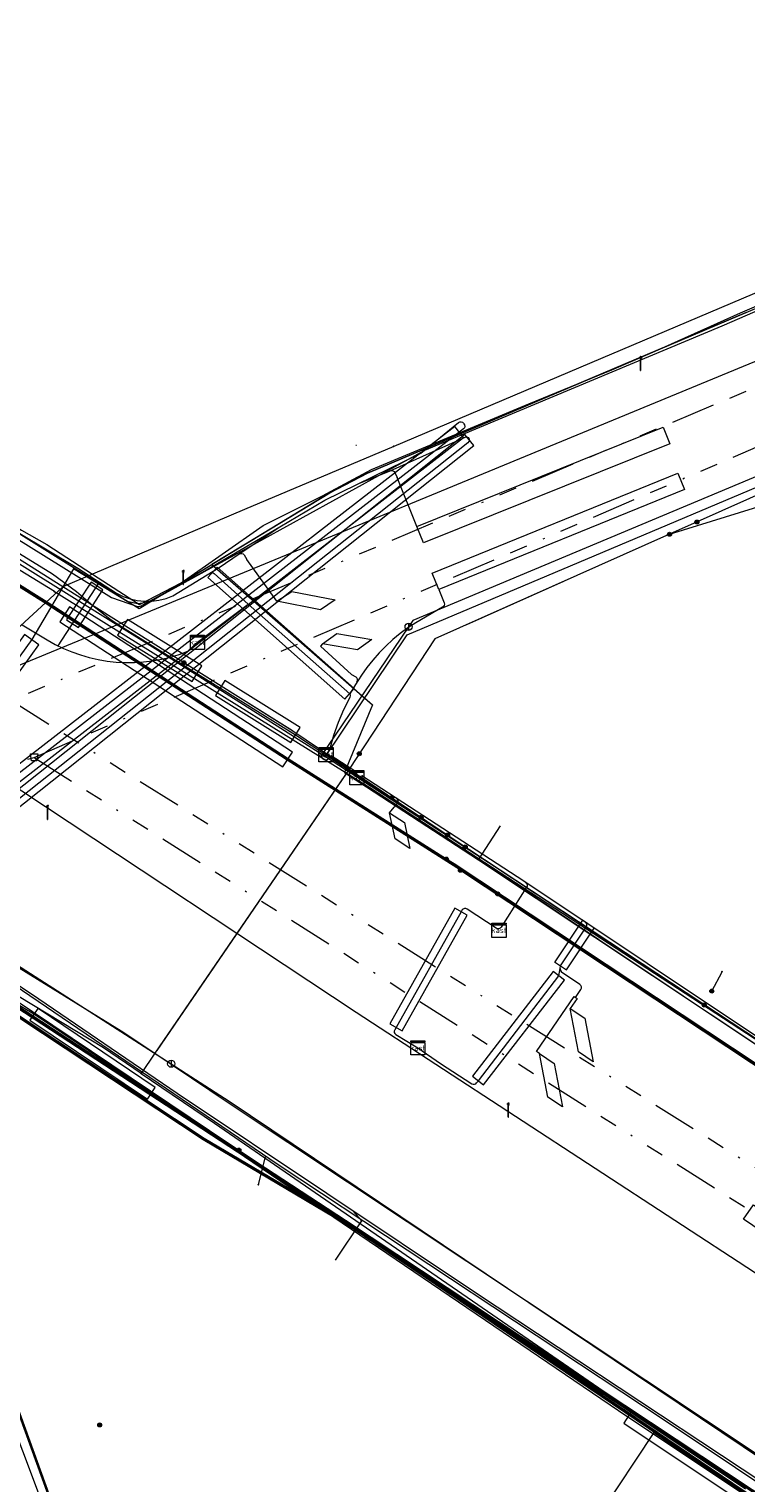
# Model space of a CAD drawing. Header units: metres. Extents: x 151922 to 154458, y 463415 to 464223.
# Tile 122 of 164: x 154068 to 154109, y 463671 to 463754. Entities that reach past the tile are written whole.
import ezdxf
from ezdxf.enums import TextEntityAlignment as Align
from ezdxf.lldxf.tags import DXFTag

# ---------------------------------------------------------------- set-up
doc = ezdxf.new("R2010")
doc.units = ezdxf.units.M
doc.linetypes.add('RI-OVERIG-SO', pattern=[17, 5, -2, 2, -2, 0, -2, 2, -2])
doc.layers.get('0').update_dxf_attribs({"lineweight": 9})
for name, color, linetype, lineweight in [('B-PV-KL-DATA-G', 90, 'KL-DATA-SO', 9), ('B-PV-KL-DATA_HULPSTUK-S', 90, 'Continuous', 9), ('B-PV-KL-DATA_KABELBED-G', 90, 'Continuous', 9), ('B-PV-KL-DATA_MANTELBUIS-G', 90, 'Continuous', 9), ('B-PV-KL-ET_HS-G', 10, 'KL-HS-SO', 9), ('B-PV-KL-ET_HS_HULPSTUK-S', 10, 'Continuous', 9), ('B-PV-KL-ET_HS_MANTELBUIS-G', 10, 'Continuous', 9), ('B-PV-KL-ET_LS-G', 190, 'KL-LS-SO', 9), ('B-PV-KL-ET_LS-S', 190, 'Continuous', 9), ('B-PV-KL-ET_LS_HULPSTUK-S', 190, 'Continuous', 9), ('B-PV-KL-ET_LS_KABELBED-G', 190, 'Continuous', 9), ('B-PV-KL-ET_LS_MANTELBUIS-G', 190, 'Continuous', 9), ('B-PV-KL-ET_MS-G', 130, 'KL-MS-SO', 9), ('B-PV-KL-GAS_HD-G', 30, 'KL-GAS_HD-SO', 9), ('B-PV-KL-GAS_HD_HULPSTUK-S', 30, 'Continuous', 9), ('B-PV-KL-GAS_LD-G', 50, 'KL-GAS_LD-SO', 9), ('B-PV-KL-GAS_LD_HULPSTUK-S', 50, 'Continuous', 9), ('B-PV-KL-GAS_LD_MANTELBUIS-G', 50, 'Continuous', 9), ('B-PV-KL-WATER-G', 170, 'KL-WATER-SO', 9), ('B-PV-KL-WATER_HULPSTUK-S', 170, 'Continuous', 9), ('B-PV-OG-INFO-S', 7, 'Continuous', 9), ('B-PV-RI-DRUK-G', 210, 'RI-PERS-SO', 9), ('B-PV-RI-VRIJVERVAL-G', 210, 'RI-OVERIG-SO', 9), ('B-PV-RI-VRIJVERVAL_HULPSTUK-S', 210, 'Continuous', 9)]:
    doc.layers.add(name, color=color, linetype=linetype, lineweight=lineweight)
doc.styles.add('NLCS-ISO', font='txt')
doc.styles.get("Standard").update_dxf_attribs({"font": 'arial.ttf'})
tags = doc.linetypes.add('KL-DATA-SO', pattern='A,4,-1,[101,NLCS.SHX,S=0.5,R=0,X=0,Y=0],-1,4,-1,["D",Standard,S=1,R=0,X=-0.25,Y=-0.5],-1.5', length=12.5).pattern_tags.tags
tags[18] = DXFTag(74, 10)
tags = doc.linetypes.add('KL-GAS_HD-SO', pattern='A,4,-1,[69,NLCS.SHX,S=0.5,R=0,X=0,Y=0],-1,4,-1,["H",Standard,S=1,R=0,X=0,Y=-0.5],-2', length=13).pattern_tags.tags
tags[18] = DXFTag(74, 10)
tags = doc.linetypes.add('KL-GAS_LD-SO', pattern='A,4,-1,[69,NLCS.SHX,S=0.5,R=0,X=0,Y=0],-1,4,-1,["L",Standard,S=1,R=0,X=0.25,Y=-0.5],-2', length=13).pattern_tags.tags
tags[18] = DXFTag(74, 10)
tags = doc.linetypes.add('KL-HS-SO', pattern='A,4,-1,[103,NLCS.SHX,S=0.75,R=0,X=0,Y=0],-1,4,-1,["H",Standard,S=1,R=0,X=0,Y=-0.5],-2', length=13).pattern_tags.tags
tags[18] = DXFTag(74, 10)
tags = doc.linetypes.add('KL-LS-SO', pattern='A,4,-1,[103,NLCS.SHX,S=0.75,R=0,X=0,Y=0],-1,4,-1,["L",Standard,S=1,R=0,X=0,Y=-0.5],-2', length=13).pattern_tags.tags
tags[18] = DXFTag(74, 10)
tags = doc.linetypes.add('KL-MS-SO', pattern='A,4,-1,[103,NLCS.SHX,S=0.75,R=0,X=0,Y=0],-1,4,-1,["M",Standard,S=1,R=0,X=0,Y=-0.5],-2', length=13).pattern_tags.tags
tags[18] = DXFTag(74, 10)
doc.linetypes.add('KL-WATER-SO', pattern='A,7,-0.5,[168,NLCS.SHX,S=0.75,R=0,X=0.75,Y=0],-2', length=9.5)
tags = doc.linetypes.add('RI-PERS-SO', pattern='A,7,-2,["P",Standard,S=1.8,R=0,X=-0.5,Y=-0.9],-2,7,-2,[102,NLCS.SHX,S=1,R=180,X=0,Y=0],-2', length=22).pattern_tags.tags
tags[6] = DXFTag(74, 10)

# ---------------------------------------------------------------- blocks, each defined once
blk = doc.blocks.new('SKL-WTB_HULP_T STUK-SO')
at = {"color": 0, "linetype": 'ByBlock', "lineweight": 18}
blk.add_circle((0, 0), 1, dxfattribs=at)
at = {"color": 0, "linetype": 'ByBlock', "lineweight": -2, "style": 'NLCS-ISO'}
blk.add_text('T', height=1, dxfattribs=at).set_placement((0, 0), align=Align.MIDDLE_CENTER)
at = {"color": 0, "linetype": 'ByBlock', "lineweight": 18, "style": 'NLCS-ISO', "flags": 1}
for tag, p in [('TYPE', (1.5, 0)), ('OMSCHRIJVING', (1.5, -3)), ('LABEL', (1.5, -1.5))]:
    blk.add_attdef(tag, p, '', height=1, dxfattribs=at)
blk = doc.blocks.new('SKL-WTB_HULP_MOF-SO')
at = {"linetype": 'ByBlock', "lineweight": 18}
h = blk.add_hatch(color=0, dxfattribs=at)
h.dxf.hatch_style = 1
h.paths.add_polyline_path([(-0.5625, 0, 1), (0.5625, 0, 1)])
at = {"color": 0, "linetype": 'ByBlock', "lineweight": 18}
blk.add_circle((0, 0), 0.5625, dxfattribs=at)
at = {"color": 0, "linetype": 'ByBlock', "lineweight": 18, "style": 'NLCS-ISO', "flags": 1}
for tag, p in [('TYPE', (1.5, 0)), ('OMSCHRIJVING', (1.5, -3)), ('LABEL', (1.5, -1.5))]:
    blk.add_attdef(tag, p, '', height=1, dxfattribs=at)
blk = doc.blocks.new('SKL-WTB_HULP_AFSLUITER-SO')
at = {"color": 0, "linetype": 'ByBlock', "lineweight": 18}
blk.add_lwpolyline([(0, 0.8), (0, -0.8)], dxfattribs=at)
blk.add_circle((0, 0), 1, dxfattribs=at)
at = {"color": 0, "linetype": 'ByBlock', "lineweight": 18, "style": 'NLCS-ISO', "flags": 1}
for tag, p in [('TYPE', (1.5, 0)), ('OMSCHRIJVING', (1.5, -3)), ('LABEL', (1.5, -1.5))]:
    blk.add_attdef(tag, p, '', height=1, dxfattribs=at)
blk = doc.blocks.new('SKL-WTB_HULP_OVERIG-SO')
at = {"color": 0, "linetype": 'ByBlock', "lineweight": 18}
for points in [[(-0.14, 0.14), (0.14, -0.14)], [(0.14, 0.14), (-0.14, -0.14)]]:
    blk.add_lwpolyline(points, dxfattribs=at)
at = {"color": 0, "linetype": 'ByBlock', "lineweight": 18, "style": 'NLCS-ISO', "flags": 1}
for tag, p in [('TYPE', (1.5, 0)), ('OMSCHRIJVING', (1.5, -3)), ('LABEL', (1.5, -1.5))]:
    blk.add_attdef(tag, p, '', height=1, dxfattribs=at)
blk = doc.blocks.new('SRI-HULP_AFVOER_OPVANG-SO')
at = {"color": 0, "linetype": 'ByBlock', "lineweight": 18}
blk.add_lwpolyline([(-0.75, -1), (-1, 1), (1, 1), (0.75, -1)], close=True, dxfattribs=at)
at = {"color": 0, "linetype": 'ByBlock', "lineweight": 18, "style": 'NLCS-ISO', "flags": 1}
for tag, p in [('TYPE', (1.5, 0)), ('OMSCHRIJVING', (1.5, -3)), ('LABEL', (1.5, -1.5))]:
    blk.add_attdef(tag, p, '', height=1, dxfattribs=at)
blk = doc.blocks.new('SKL-WTB_HULP_KAST-SO')
at = {"color": 0, "linetype": 'ByBlock', "lineweight": 18}
for points in [[(-2, 2), (2, 2), (2, 1.68), (-2, 1.68)], [(-2, 1.52), (2, 1.52), (2, -2), (-2, -2)]]:
    blk.add_lwpolyline(points, close=True, dxfattribs=at)
at = {"color": 0, "linetype": 'ByBlock', "lineweight": 18, "style": 'NLCS-ISO'}
blk.add_text('kast', height=1.5, dxfattribs=at).set_placement((0, 0), align=Align.MIDDLE_CENTER)
at = {"color": 0, "linetype": 'ByBlock', "lineweight": 18, "style": 'NLCS-ISO', "flags": 1}
for tag, p in [('TYPE', (2.5, 0)), ('OMSCHRIJVING', (2.5, -3)), ('LABEL', (2.5, -1.5))]:
    blk.add_attdef(tag, p, '', height=1, dxfattribs=at)
blk = doc.blocks.new('SKL-ET_LS_MAST-SO')
for p, q in [((-0.05, 2.07), (0.05, 2.07)), ((-0.05, -2), (0.05, -2))]:
    blk.add_line(p, q)
for points in [[(-0.18, 1.76), (-0.22, 1.76), (-0.22, 1.84), (-0.18, 1.84), (-0.18, 1.79)], [(-0.18, 1.49), (-0.22, 1.49), (-0.22, 1.57), (-0.18, 1.57), (-0.18, 1.52)], [(-0.18, 1.79), (-0.05, 1.79)], [(-0.18, 1.76), (-0.05, 1.76)], [(-0.18, 1.52), (-0.05, 1.52)], [(-0.18, 1.49), (-0.05, 1.49)], [(-0.05, -2), (-0.05, 2.07)], [(0.05, -2), (0.05, 2.07)], [(0.18, 1.92), (0.05, 1.92)], [(0.18, 1.89), (0.05, 1.89)], [(0.18, 1.66), (0.05, 1.66)], [(0.18, 1.63), (0.05, 1.63)], [(0.18, 1.39), (0.05, 1.39)], [(0.18, 1.36), (0.05, 1.36)], [(0.18, 1.89), (0.22, 1.89), (0.22, 1.97), (0.18, 1.97), (0.18, 1.92)], [(0.18, 1.63), (0.22, 1.63), (0.22, 1.71), (0.18, 1.71), (0.18, 1.66)], [(0.18, 1.36), (0.22, 1.36), (0.22, 1.44), (0.18, 1.44), (0.18, 1.39)]]:
    blk.add_lwpolyline(points)
blk = doc.blocks.new('SOG-INFO_OVERIG-SO')
at = {"color": 0, "linetype": 'ByBlock', "lineweight": 18}
for points in [[(-0.14, 0.14), (0.14, -0.14)], [(0.14, 0.14), (-0.14, -0.14)]]:
    blk.add_lwpolyline(points, dxfattribs=at)
at = {"color": 0, "linetype": 'ByBlock', "lineweight": 18, "style": 'NLCS-ISO', "flags": 1}
for tag, p in [('TYPE', (1.5, 0)), ('OMSCHRIJVING', (1.5, -3)), ('LABEL', (1.5, -1.5))]:
    blk.add_attdef(tag, p, '', height=1, dxfattribs=at)

msp = doc.modelspace()

# ---------------------------------------------------------------- linework, layer by layer
at = {"layer": 'B-PV-KL-DATA-G', "ltscale": 0.5, "flags": 128}
for points in [[(154391.54, 463451.902), (154381.453, 463460.094), (154380.065, 463461.088), (154375.396, 463458.573), (154352.941, 463477.496), (154351.536, 463477.653), (154349.562, 463478.04), (154344.874, 463482.168), (154340.987, 463485), (154329.318, 463494.698), (154325.382, 463499.504), (154309.602, 463510.564), (154296.461, 463520.96), (154277.603, 463535.657), (154262.685, 463546.849), (154259.396, 463549.586), (154250.779, 463556.16), (154243.312, 463562.124), (154214.197, 463583.819), (154210.974, 463592.57), (154209.949, 463595.744), (154210.154, 463597.102), (154209.573, 463599.566), (154202.836, 463604.689), (154174.505, 463625.47), (154168.022, 463630.24), (154143.949, 463647.172), (154125.193, 463660.928), (154112.214, 463669.584), (154104.25, 463674.905), (154082.39, 463689.365), (154064.729, 463701.37), (154060.747, 463704.403), (154048.041, 463706.901), (154046.112, 463708.27), (154037.621, 463713.181), (154027.093, 463719.451), (154017.577, 463724.891), (154006.473, 463731.059), (153989.885, 463740.109), (153970.638, 463750.367), (153956.403, 463757.521), (153944.023, 463763.495), (153931.081, 463769.306), (153908.546, 463779.641), (153901.817, 463782.784), (153888.707, 463789.032), (153878.494, 463793.928), (153873.389, 463795.991), (153868.707, 463797.774), (153864.105, 463797.03), (153863.414, 463795.863), (153858.062, 463785.76), (153854.378, 463779.068), (153853.365, 463778.986), (153849.975, 463778.768), (153834.979, 463787.579), (153837.111, 463792.543), (153879.09, 463902.029), (153877.61, 463904.976), (153877.114, 463905.774)], [(153977.068, 463779.382), (154000, 463765.667), (154007.019, 463761.489), (154026.684, 463750), (154046.697, 463737.63), (154047.549, 463737.01), (154048.433, 463736.318), (154049.414, 463735.48), (154050.813, 463734.387), (154051.432, 463733.962), (154069.643, 463722.779), (154070.984, 463721.782), (154071.912, 463720.981), (154072.958, 463720.166), (154073.597, 463719.753), (154083.361, 463713.669), (154134.943, 463679.654), (154140.309, 463675.998), (154163.884, 463659.008), (154197.658, 463635.209), (154243.618, 463602.026)], [(154021.668, 463754.533), (154021.143, 463753.682), (154027.241, 463750), (154032.823, 463746.536), (154046.954, 463738.059), (154074.533, 463720.813), (154085.302, 463727.353), (154087.431, 463728.471), (154125.521, 463744.62), (154144.121, 463752.342), (154151.131, 463755.389)], [(154021.668, 463754.533), (154021.143, 463753.682), (154027.241, 463750), (154032.823, 463746.536), (154046.954, 463738.059), (154074.533, 463720.813), (154078.633, 463723.303), (154087.717, 463715.373), (154086.135, 463711.537), (154095.689, 463705.325), (154110.104, 463695.697), (154123.928, 463686.494), (154146.201, 463671.777)], [(154021.668, 463754.533), (154021.143, 463753.682), (154027.241, 463750), (154032.823, 463746.536), (154046.954, 463738.059), (154074.533, 463720.813), (154078.633, 463723.303), (154087.717, 463715.373), (154086.135, 463711.537), (154093.702, 463706.617), (154094.952, 463708.539)], [(154000, 463738.468), (154018.078, 463726.293), (154022.302, 463723.48), (154043.991, 463710.408), (154045.044, 463709.701), (154045.855, 463709.069), (154047.085, 463708.015), (154048.134, 463707.091), (154049.249, 463706.167), (154050.655, 463705.181), (154051.989, 463704.594), (154053.098, 463704.328), (154053.894, 463704.208), (154056.637, 463703.92), (154057.973, 463703.685), (154058.828, 463703.432), (154060.041, 463702.825), (154078.171, 463690.819), (154086.6, 463685.835), (154108.701, 463670.885), (154128.866, 463658.39), (154144.171, 463647.848), (154147.28, 463645.167), (154167.338, 463630.692), (154243.914, 463575.249), (154258.828, 463564.248)], [(154097.037, 463665.289), (154097.503, 463664.981), (154103.628, 463674.247), (154114.147, 463667.102)]]:
    msp.add_lwpolyline(points, dxfattribs=at)
at = {"layer": 'B-PV-KL-DATA_KABELBED-G', "ltscale": 0.5, "flags": 128}
for points in [[(154063.899, 463727.717), (154065.54, 463726.693), (154067.876, 463725.234), (154069.309, 463724.425), (154071.898, 463722.757), (154074.556, 463721.044), (154076.906, 463722.27), (154081.545, 463725.498), (154084.885, 463727.19), (154087.654, 463728.662), (154096.554, 463732.376), (154101.241, 463734.31), (154103.696, 463735.365), (154108.508, 463737.518), (154121.254, 463742.968), (154128.396, 463745.693), (154132.241, 463747.649), (154132.096, 463748.095), (154131.659, 463749.44), (154119.922, 463773.117)], [(154070.216, 463722.044), (154065.038, 463725.296), (154051.402, 463733.86), (154025.584, 463750), (154007.088, 463761.563), (154007.073, 463761.573), (154000, 463765.888), (153997.853, 463767.198), (153995.921, 463768.377), (153995.909, 463768.384)], [(154161.705, 463749.447), (154158.203, 463748.053), (154144.042, 463742.415), (154143.982, 463742.392), (154125.543, 463734.387), (154104.502, 463725.007), (154091.246, 463719.097), (154086.402, 463711.738)], [(154132.436, 463748.23), (154132.096, 463748.095), (154125.208, 463745.356), (154088.92, 463729.973)], [(154108.84, 463737.548), (154087.431, 463728.471)], [(154104.502, 463725.007), (154126.16, 463731.712)], [(154088.92, 463729.973), (154080.489, 463726.399), (154071.898, 463722.757), (154070.216, 463722.044)], [(154086.768, 463730.036), (154086.807, 463730.052)], [(154062.359, 463728.426), (154074.533, 463720.813), (154078.633, 463723.303)], [(154087.431, 463728.471), (154085.302, 463727.353), (154081.154, 463724.834)], [(154081.154, 463724.834), (154078.633, 463723.303)], [(154078.633, 463723.303), (154079.118, 463722.88)], [(154079.118, 463722.88), (154086.435, 463716.492)], [(154055.297, 463706.385), (154055.297, 463706.385), (154055.584, 463706.694), (154056.357, 463707.526), (154067.575, 463719.611), (154070.216, 463722.044)], [(154086.402, 463711.738), (154083.163, 463713.914), (154070.216, 463722.044)], [(154098.508, 463722.334), (154093.027, 463719.89)], [(154083.192, 463713.894), (154078.109, 463717.083)], [(154086.435, 463716.492), (154087.026, 463715.976)], [(154087.026, 463715.976), (154087.717, 463715.373)], [(154087.717, 463715.373), (154086.135, 463711.537), (154093.702, 463706.617)], [(154086.402, 463711.738), (154075.418, 463695.677), (154074.639, 463694.538)], [(154086.402, 463711.738), (154092.959, 463707.337), (154139.825, 463676.317)], [(154086.247, 463711.512), (154075.522, 463695.828)], [(154048.083, 463703.034), (154050.472, 463706.779), (154050.761, 463707.232), (154051.648, 463708.623), (154051.966, 463709.121), (154053.272, 463708.245), (154054.673, 463707.305), (154055.584, 463706.694), (154062.961, 463701.745), (154078.503, 463691.318), (154081.523, 463689.298), (154108.801, 463671.057)], [(154053.965, 463709), (154056.357, 463707.526), (154073.524, 463696.948), (154075.418, 463695.677), (154079.571, 463692.889), (154109.905, 463672.725), (154129.682, 463659.4), (154132.772, 463654.792)], [(154093.702, 463706.617), (154094.952, 463708.539)], [(154074.639, 463694.538), (154072.512, 463695.979), (154062.961, 463701.745), (154056.82, 463705.452), (154055.298, 463706.385)], [(154093.702, 463706.617), (154129.774, 463682.631)], [(154106.892, 463699.188), (154107.473, 463700.281)], [(154074.639, 463694.538), (154078.787, 463691.73), (154081.639, 463689.765), (154081.64, 463689.765)], [(154081.642, 463689.778), (154081.639, 463689.765), (154081.523, 463689.298), (154081.264, 463688.258)], [(154081.64, 463689.765), (154108.801, 463671.057)], [(154079.938, 463641.135), (154074.124, 463656.798), (154066.962, 463675.835)], [(154088.054, 463619.552), (154083.958, 463630.468), (154067.471, 463676.031)]]:
    msp.add_lwpolyline(points, dxfattribs=at)
at = {"layer": 'B-PV-KL-DATA_MANTELBUIS-G', "ltscale": 0.5, "flags": 128}
for points in [[(154079.118, 463722.88), (154086.435, 463716.492)], [(154079.118, 463722.88), (154086.435, 463716.492)], [(154098.508, 463722.334), (154093.027, 463719.89)], [(154083.192, 463713.894), (154078.109, 463717.083)], [(154086.247, 463711.512), (154075.522, 463695.828)], [(154086.247, 463711.512), (154075.522, 463695.828)], [(154086.247, 463711.512), (154075.522, 463695.828)], [(154086.247, 463711.512), (154075.522, 463695.828)]]:
    msp.add_lwpolyline(points, dxfattribs=at)
at = {"layer": 'B-PV-KL-ET_HS-G', "ltscale": 0.5, "flags": 128}
for points in [[(154217.325, 463594.831), (154199.464, 463607.851), (154174.772, 463625.744), (154138.46, 463650.947), (154122.54, 463662.087), (154086.172, 463686.18), (154063.405, 463701.058), (154020.381, 463727.137), (154000, 463739.029), (153979.421, 463750), (153959.461, 463760.149), (153937.282, 463770.929), (153921.038, 463778.193), (153909.918, 463783.29), (153863.492, 463805.295), (153845.507, 463815.329), (153833.914, 463821.923), (153804.856, 463836.765), (153777.857, 463851.011), (153726.497, 463876.685), (153698.876, 463888.515), (153630.013, 463912.221), (153545.355, 463937.298), (153500, 463949.418), (153477.115, 463955.58), (153472.948, 463954.084), (153397.664, 463972.899), (153389.981, 463974.891), (153297.059, 464000), (153230.927, 464016.101), (153191.767, 464024.924), (153127.848, 464037.602), (153078.676, 464043.845), (153033.425, 464046.759), (153000, 464048.182), (152986.263, 464048.318), (152908.209, 464046.578), (152854.809, 464040.024), (152781.287, 464027.888), (152749.862, 464020.685), (152720.796, 464013.331), (152657.499, 463993.718), (152622.75, 463979.671), (152593.461, 463966.988), (152549.878, 463945.752), (152535.25, 463937.536), (152520.495, 463929.673), (152449.971, 463971.21), (152420.496, 463991.538), (152405.025, 464000), (152387.805, 464009.876), (152344.535, 464035.351), (152314.733, 464052.864)], [(154217.296, 463594.791), (154199.435, 463607.811), (154174.743, 463625.703), (154138.431, 463650.906), (154122.512, 463662.046), (154086.145, 463686.138), (154063.378, 463701.016), (154020.355, 463727.094), (154000, 463738.971), (153979.315, 463750), (153959.439, 463760.104), (153937.261, 463770.884), (153921.017, 463778.147), (153909.897, 463783.245), (153863.469, 463805.251), (153845.482, 463815.285), (153833.89, 463821.879), (153804.833, 463836.721), (153777.834, 463850.967), (153726.476, 463876.64), (153698.858, 463888.468), (153629.998, 463912.173), (153545.341, 463937.25), (153500, 463949.366), (153477.117, 463955.528), (153472.951, 463954.032), (153397.652, 463972.851), (153389.968, 463974.843), (153296.867, 464000)], [(154217.354, 463594.871), (154199.493, 463607.891), (154174.801, 463625.785), (154138.489, 463650.988), (154122.568, 463662.128), (154086.199, 463686.222), (154063.432, 463701.1), (154020.407, 463727.18), (154000, 463739.087), (153979.528, 463750), (153959.483, 463760.194), (153937.303, 463770.974), (153921.059, 463778.239), (153909.939, 463783.335), (153863.515, 463805.339), (153845.532, 463815.373), (153833.938, 463821.967), (153804.879, 463836.809), (153777.88, 463851.055), (153726.518, 463876.73), (153698.894, 463888.562), (153630.028, 463912.269), (153545.369, 463937.346), (153500, 463949.469), (153477.113, 463955.632), (153472.945, 463954.136), (153397.676, 463972.947), (153389.994, 463974.939), (153297.251, 464000)], [(154091.899, 463706.648), (154082.953, 463712.32), (154069.329, 463721.166), (154050.716, 463732.817), (154043.054, 463737.774), (154031.882, 463744.966), (154006.268, 463760.249), (154000, 463764.04), (153961.755, 463785.934), (153916.983, 463811.242), (153862.878, 463843.113), (153826.961, 463860.893), (153760.604, 463890.243), (153740.935, 463898.288), (153705.939, 463911.794), (153681.28, 463920.86), (153671.137, 463925.078), (153660.195, 463928.519), (153643.017, 463933.701)], [(154092.685, 463706.02), (154082.899, 463712.236), (154069.275, 463721.082), (154050.662, 463732.733), (154043, 463737.69), (154031.83, 463744.88), (154006.216, 463760.163), (154000, 463763.923), (153961.705, 463785.848), (153916.933, 463811.156), (153862.83, 463843.025), (153826.919, 463860.803), (153760.564, 463890.151), (153740.899, 463898.196), (153705.903, 463911.7), (153681.244, 463920.766), (153671.103, 463924.984), (153660.165, 463928.423), (153643.944, 463933.316)], [(154094.797, 463704.682), (154092.3, 463706.335), (154082.926, 463712.278), (154069.302, 463721.124), (154050.689, 463732.775), (154043.027, 463737.732), (154031.856, 463744.923), (154006.242, 463760.206), (154000, 463763.982), (153961.73, 463785.891), (153916.958, 463811.199), (153862.854, 463843.069), (153826.94, 463860.848), (153760.584, 463890.197), (153740.917, 463898.242), (153705.921, 463911.747), (153681.262, 463920.813), (153671.12, 463925.031), (153660.18, 463928.471), (153645.969, 463932.758)], [(154369.424, 463516.11), (154359.848, 463523.678), (154343.068, 463537.206), (154342.417, 463537.468), (154341.505, 463537.674), (154337.178, 463539.081), (154331.322, 463542.994), (154305.261, 463561.039), (154290.648, 463570.565), (154277.335, 463579.49), (154277.104, 463579.836), (154276.903, 463580.013), (154276.553, 463580.065), (154276.06, 463579.99), (154273.224, 463579.13), (154272.877, 463579.155), (154270.754, 463580.444), (154268.604, 463582.548), (154255.632, 463590.303), (154243.319, 463598.612), (154163.218, 463658.07), (154161.801, 463659.632), (154145.308, 463670.812), (154139.775, 463674.723), (154133.833, 463678.895), (154092.327, 463706.377), (154091.899, 463706.648)], [(154092.685, 463706.02), (154133.777, 463678.813), (154145.252, 463670.73), (154161.735, 463659.556), (154163.15, 463657.996), (154243.261, 463598.53), (154255.578, 463590.219), (154268.542, 463582.468), (154270.692, 463580.364), (154272.845, 463579.057), (154273.236, 463579.028), (154276.082, 463579.892), (154276.553, 463579.963), (154276.859, 463579.919), (154277.028, 463579.77), (154277.263, 463579.418), (154290.524, 463570.527), (154305.199, 463560.961), (154331.257, 463542.925), (154337.134, 463538.991), (154341.497, 463537.574), (154342.387, 463537.372), (154343.016, 463537.118), (154359.786, 463523.6), (154363.01, 463521.034), (154365.145, 463518.911), (154370.059, 463513.738), (154375.135, 463507.736), (154376.375, 463507.248), (154376.758, 463504.926), (154378.726, 463503.04), (154376.099, 463500), (154355.244, 463474.906), (154357.016, 463473.41)], [(154094.797, 463704.682), (154133.805, 463678.854), (154139.746, 463674.682), (154145.28, 463670.771), (154161.768, 463659.594), (154163.184, 463658.033), (154243.29, 463598.571), (154255.605, 463590.261), (154268.573, 463582.508), (154270.723, 463580.404), (154272.861, 463579.106), (154273.23, 463579.079), (154276.071, 463579.941), (154276.553, 463580.014), (154276.881, 463579.966), (154277.066, 463579.803), (154277.299, 463579.454), (154290.586, 463570.546), (154305.23, 463561), (154331.301, 463542.955), (154337.156, 463539.036), (154341.501, 463537.624), (154342.402, 463537.42), (154343.042, 463537.162), (154359.817, 463523.639), (154363.043, 463521.071), (154365.181, 463518.946), (154370.096, 463513.771), (154375.167, 463507.775), (154376.418, 463507.276), (154376.801, 463504.954), (154378.795, 463503.043), (154376.165, 463500), (154356.46, 463476.29), (154355.3, 463475.5), (154353.9, 463475.46), (154352.27, 463475.33), (154350.94, 463474.39), (154348.45, 463471.48)]]:
    msp.add_lwpolyline(points, dxfattribs=at)
at = {"layer": 'B-PV-KL-ET_HS_MANTELBUIS-G', "ltscale": 0.5, "flags": 128}
msp.add_lwpolyline([(154082.653, 463711.859), (154083.199, 463712.697), (154070.59, 463720.899), (154070.044, 463720.061), (154082.653, 463711.859)], dxfattribs=at)
at = {"layer": 'B-PV-KL-ET_LS-G', "ltscale": 0.5, "flags": 128}
for points in [[(154134.863, 463749.299), (154134.88, 463748.969), (154134.862, 463748.782), (154134.802, 463748.661), (154134.686, 463748.574), (154126.438, 463745.019), (154107.453, 463736.763), (154090.663, 463729.738), (154075.058, 463721.143), (154074.434, 463721.07), (154073.849, 463721.216), (154070.826, 463723.063), (154068.458, 463719.056), (154055.889, 463701.594), (154057.392, 463700.738)], [(154258.021, 463564.134), (154237.322, 463579.498), (154237.261, 463579.561), (154237.227, 463579.642), (154237.222, 463579.729), (154237.271, 463579.849), (154238.728, 463581.755), (154242.121, 463586.342), (154239.662, 463590.586), (154157.763, 463650.343), (154139.994, 463662.389), (154109.3, 463683.29), (154086.794, 463697.987), (154067.895, 463710.48), (154052.677, 463720.133)], [(154063.992, 463685.807), (154071.723, 463664.415), (154084.381, 463630.625), (154086.618, 463624.694), (154090.819, 463613.804), (154095.169, 463602.079)], [(154095.161, 463608.031), (154093.206, 463607.084), (154092.437, 463609.146), (154091.104, 463612.744), (154090.518, 463614.303), (154086.581, 463624.511), (154083.782, 463631.937), (154083.794, 463632.05), (154071.676, 463664.398), (154065.314, 463682), (154060.38, 463680.286), (154060.163, 463679.791)]]:
    msp.add_lwpolyline(points, dxfattribs=at)
at = {"layer": 'B-PV-KL-ET_LS_KABELBED-G', "ltscale": 0.5, "flags": 128}
for points in [[(154039.727, 463738.395), (154041.139, 463740.992), (154041.191, 463741.053), (154041.263, 463741.089), (154041.344, 463741.094), (154041.42, 463741.066), (154072.96, 463721.439), (154074.438, 463720.93), (154074.52, 463720.92), (154074.599, 463720.943), (154078.111, 463722.86), (154082.487, 463725.437)], [(154090.457, 463729.591), (154092.58, 463731.321), (154092.65, 463731.356), (154092.728, 463731.362), (154092.802, 463731.338), (154092.861, 463731.287), (154092.888, 463731.255), (154092.925, 463731.185), (154092.933, 463731.105), (154092.908, 463731.03), (154092.856, 463730.969), (154048.919, 463696.923), (154049.027, 463696.71), (154049.194, 463696.599), (154050.611, 463697.123), (154056.048, 463699.996), (154056.415, 463700.64)], [(154104.517, 463730.129), (154090.607, 463724.515), (154090.233, 463725.442), (154104.142, 463731.056), (154104.517, 463730.129)], [(154088.723, 463728.596), (154092.947, 463730.494), (154093.044, 463730.511), (154093.135, 463730.472), (154093.175, 463730.402), (154093.184, 463730.322), (154093.16, 463730.245), (154093.109, 463730.184), (154049.703, 463695.763)], [(154082.487, 463725.437), (154085.03, 463726.934), (154090.457, 463729.591)], [(154087.032, 463727.915), (154088.723, 463728.596), (154088.799, 463728.614), (154088.876, 463728.601), (154088.942, 463728.559), (154088.987, 463728.496), (154089.113, 463728.215)], [(154090.233, 463725.442), (154089.113, 463728.215)], [(154105.351, 463727.545), (154091.46, 463721.884), (154091.083, 463722.81), (154104.974, 463728.471), (154105.351, 463727.545)], [(154064.306, 463727.12), (154071.062, 463723.091), (154073.258, 463721.682), (154073.627, 463721.498), (154074.015, 463721.359), (154074.417, 463721.266), (154074.827, 463721.221), (154075.239, 463721.224), (154075.648, 463721.276), (154076.049, 463721.375), (154076.435, 463721.521), (154079.048, 463723.136), (154080.18, 463723.894), (154080.252, 463723.924), (154080.33, 463723.924), (154080.402, 463723.894), (154080.458, 463723.839), (154080.624, 463723.59)], [(154080.18, 463723.894), (154082.487, 463725.437)], [(154082.321, 463721.225), (154080.624, 463723.59)], [(154078.526, 463722.814), (154078.586, 463722.838), (154078.65, 463722.843), (154078.712, 463722.827), (154078.766, 463722.792), (154080.684, 463721.056), (154086.43, 463715.992), (154086.451, 463715.887), (154086.429, 463715.783), (154086.079, 463715.088), (154085.776, 463714.372), (154085.52, 463713.637), (154085.315, 463712.886), (154085.095, 463712.55)], [(154069.948, 463718.7), (154072.292, 463722.302)], [(154085.604, 463721.294), (154084.773, 463720.738), (154082.321, 463721.225), (154083.152, 463721.781), (154085.604, 463721.294)], [(154091.46, 463721.884), (154091.653, 463721.411)], [(154067.915, 463719.899), (154069.333, 463719.037), (154069.784, 463718.784), (154070.248, 463718.557), (154070.724, 463718.358), (154071.211, 463718.186), (154071.707, 463718.042), (154072.211, 463717.927), (154072.72, 463717.842), (154073.234, 463717.786), (154073.75, 463717.759), (154074.266, 463717.762), (154074.782, 463717.795), (154075.294, 463717.858), (154075.803, 463717.95), (154076.305, 463718.071), (154076.799, 463718.221), (154077.284, 463718.399), (154077.829, 463718.901), (154080.684, 463721.056)], [(154091.653, 463721.411), (154091.768, 463721.129), (154091.783, 463721.058), (154091.772, 463720.988), (154091.737, 463720.925), (154091.682, 463720.879), (154090.16, 463720.012), (154089.711, 463719.717), (154089.278, 463719.398), (154088.863, 463719.056), (154088.467, 463718.692), (154088.092, 463718.307), (154087.738, 463717.902), (154087.406, 463717.479), (154087.097, 463717.039), (154086.75, 463716.524), (154086.43, 463715.992)], [(154087.679, 463719.066), (154086.866, 463718.483), (154084.893, 463718.809), (154085.706, 463719.391), (154087.679, 463719.066)], [(154084.893, 463718.809), (154084.771, 463718.688), (154086.524, 463717.091)], [(154086.524, 463717.091), (154086.774, 463716.942)], [(154086.838, 463716.661), (154086.868, 463716.735), (154086.866, 463716.815), (154086.833, 463716.888), (154086.774, 463716.942)], [(154085.095, 463712.55), (154085.387, 463712.481)], [(154086.813, 463711.554), (154085.387, 463712.481)], [(154086.813, 463711.554), (154086.836, 463711.255), (154087.118, 463711.356)], [(154096.152, 463705.477), (154095.9, 463705.646), (154087.118, 463711.356)], [(154089.058, 463710.094), (154089.116, 463710.037), (154089.146, 463709.961), (154089.143, 463709.879), (154089.108, 463709.805), (154088.934, 463709.578)], [(154088.685, 463709.263), (154088.934, 463709.578)], [(154089.834, 463707.251), (154088.996, 463707.796), (154088.685, 463709.263), (154089.523, 463708.718), (154089.834, 463707.251)], [(154118.056, 463664.494), (154102.138, 463675.111), (154078.964, 463690.864), (154075.241, 463693.436), (154068.576, 463697.884), (154056.345, 463705.132), (154056.272, 463705.158), (154056.194, 463705.154), (154056.123, 463705.12), (154056.071, 463705.062)], [(154096.372, 463705.33), (154096.427, 463705.276), (154096.457, 463705.205), (154096.457, 463705.128), (154096.429, 463705.056), (154094.98, 463702.798), (154094.925, 463702.742), (154094.853, 463702.71), (154094.774, 463702.71), (154094.701, 463702.74), (154093.066, 463703.829), (154092.994, 463703.859), (154092.916, 463703.859), (154092.844, 463703.829), (154092.789, 463703.773), (154092.724, 463703.675), (154088.972, 463697.005), (154088.947, 463696.932), (154088.952, 463696.856), (154088.984, 463696.786), (154089.041, 463696.734), (154090.279, 463695.979), (154091.554, 463695.093), (154093.338, 463693.95), (154093.406, 463693.922), (154093.48, 463693.921), (154093.549, 463693.947), (154093.604, 463693.996), (154093.7, 463694.121), (154098.255, 463700.046), (154098.32, 463700.468)], [(154111.538, 463690.672), (154111.717, 463690.935), (154111.747, 463691.007), (154111.748, 463691.085), (154111.718, 463691.158), (154111.663, 463691.213), (154110.18, 463692.22), (154110.125, 463692.275), (154110.096, 463692.347), (154110.096, 463692.424), (154110.125, 463692.496), (154111.693, 463694.864), (154111.723, 463694.936), (154111.722, 463695.014), (154111.692, 463695.086), (154111.637, 463695.141), (154110.317, 463696.017), (154096.152, 463705.477)], [(154098.32, 463700.468), (154098.344, 463700.621), (154099.8, 463702.801), (154099.83, 463702.873), (154099.83, 463702.951), (154099.8, 463703.023), (154099.745, 463703.078)], [(154098.319, 463700.458), (154098.333, 463700.348), (154098.404, 463700.262)], [(154099.191, 463698.834), (154099.493, 463699.276), (154099.524, 463699.348), (154099.525, 463699.426), (154099.496, 463699.498), (154099.441, 463699.554), (154098.404, 463700.262)], [(154097.156, 463695.657), (154096.991, 463695.769), (154099.107, 463698.888), (154099.276, 463698.78), (154098.89, 463698.212)], [(154100.188, 463695.195), (154099.36, 463695.756), (154098.89, 463698.212), (154099.718, 463697.65), (154100.188, 463695.195)], [(154098.454, 463692.64), (154097.626, 463693.201), (154097.156, 463695.657), (154097.984, 463695.095), (154098.454, 463692.64)], [(154125.8, 463675.893), (154125.238, 463675.066), (154108.689, 463686.296), (154109.252, 463687.117), (154125.8, 463675.893)]]:
    msp.add_lwpolyline(points, dxfattribs=at)
at = {"layer": 'B-PV-KL-ET_LS_MANTELBUIS-G', "ltscale": 0.5, "flags": 128}
for points in [[(154048.793, 463697.331), (154049.283, 463696.698), (154092.866, 463730.471), (154092.376, 463731.103), (154048.801, 463697.337)], [(154049.327, 463695.975), (154049.825, 463695.349), (154093.439, 463730.024), (154092.941, 463730.651), (154049.335, 463695.981)], [(154078.935, 463723.155), (154078.405, 463722.556), (154086.156, 463715.698), (154086.686, 463716.297), (154078.943, 463723.148)], [(154070.428, 463720.174), (154071.098, 463719.737), (154072.487, 463721.864), (154071.817, 463722.301), (154070.434, 463720.183)], [(154082.653, 463711.859), (154083.199, 463712.697), (154070.59, 463720.899), (154070.044, 463720.061), (154082.653, 463711.859)], [(154073.316, 463719.301), (154077.522, 463716.681), (154078.082, 463717.58), (154073.876, 463720.2), (154073.316, 463719.301)], [(154068.052, 463719.348), (154064.14, 463713.912), (154064.952, 463713.328), (154068.864, 463718.764), (154068.052, 463719.348)], [(154078.852, 463715.89), (154083.098, 463713.246), (154083.626, 463714.094), (154079.38, 463716.738), (154078.852, 463715.89)], [(154088.695, 463697.334), (154089.393, 463696.942), (154093.069, 463703.481), (154092.372, 463703.873), (154088.7, 463697.342)], [(154098.011, 463700.843), (154098.677, 463700.399), (154100.243, 463702.745), (154099.578, 463703.189), (154098.017, 463700.851)], [(154093.367, 463694.378), (154094, 463693.889), (154098.569, 463699.803), (154097.936, 463700.292), (154093.373, 463694.386)], [(154068.81, 463698.209), (154068.363, 463697.546), (154074.998, 463693.077), (154075.445, 463693.74), (154068.818, 463698.204)], [(154102.359, 463675.441), (154101.915, 463674.775), (154111.942, 463668.088), (154112.386, 463668.753), (154102.367, 463675.435)]]:
    msp.add_lwpolyline(points, dxfattribs=at)
at = {"layer": 'B-PV-KL-ET_MS-G', "ltscale": 0.5, "flags": 128}
for points in [[(154212.595, 463597.285), (154167.309, 463630.652), (154147.249, 463645.128), (154144.14, 463647.808), (154128.838, 463658.349), (154108.674, 463670.843), (154086.573, 463685.793), (154078.144, 463690.777), (154059.98, 463702.805), (154038.6, 463713.667), (154020.598, 463726.685), (154015.505, 463729.67), (154014.258, 463731.531), (154013.534, 463731.948)], [(154214.306, 463596.301), (154212.623, 463597.327), (154167.338, 463630.692), (154147.28, 463645.167), (154144.171, 463647.848), (154128.866, 463658.39), (154108.701, 463670.885), (154086.6, 463685.835), (154078.171, 463690.819), (154060.003, 463702.85), (154038.623, 463713.712), (154020.625, 463726.727), (154019.704, 463727.267)], [(154219.294, 463592.905), (154214.333, 463596.343), (154212.651, 463597.369), (154167.367, 463630.732), (154147.311, 463645.206), (154144.202, 463647.888), (154128.894, 463658.431), (154108.728, 463670.927), (154086.627, 463685.877), (154078.198, 463690.861), (154060.031, 463702.892), (154041.415, 463714.144), (154027.848, 463722.27), (154027.664, 463722.494), (154027.404, 463723.266), (154027.303, 463723.456), (154027.046, 463723.66)]]:
    msp.add_lwpolyline(points, dxfattribs=at)
at = {"layer": 'B-PV-KL-GAS_HD-G', "ltscale": 0.5, "flags": 128}
for points in [[(153870.515, 463802.509), (153877.2, 463799.231), (153979.873, 463750), (153983.65, 463748.019), (153989.449, 463744.936), (153994.541, 463742.19), (154000, 463739.202), (154035.121, 463718.336), (154047.218, 463711.186), (154051.467, 463711.043), (154076.343, 463695.081)], [(154076.343, 463695.081), (154079.626, 463692.974), (154109.866, 463672.632), (154148.55, 463646.643), (154174.4, 463627.465), (154210.275, 463601.19)]]:
    msp.add_lwpolyline(points, dxfattribs=at)
at = {"layer": 'B-PV-KL-GAS_LD-G', "ltscale": 0.5, "flags": 128}
for points in [[(154047.266, 463736.132), (154075.591, 463718.453)], [(154098.9, 463723.231), (154123.769, 463733.746)], [(154085.066, 463712.44), (154089.673, 463719.33), (154098.9, 463723.231)], [(154075.591, 463718.453), (154085.066, 463712.44)], [(154085.066, 463712.44), (154095.383, 463705.74)], [(154050.006, 463711.307), (154068.44, 463699.033), (154076.673, 463693.424), (154093.598, 463682.123), (154116.675, 463666.86), (154133.51, 463655.193), (154169.08, 463630.516), (154175.649, 463625.955), (154206.417, 463603.324)], [(154095.383, 463705.74), (154146.618, 463671.956), (154238.092, 463605.685), (154239.401, 463605.105)], [(154085.62, 463683.982), (154087.124, 463686.208), (154086.98, 463686.365)], [(154086.568, 463686.817), (154086.98, 463686.365)]]:
    msp.add_lwpolyline(points, dxfattribs=at)
at = {"layer": 'B-PV-KL-GAS_LD_MANTELBUIS-G', "ltscale": 0.5, "flags": 128}
msp.add_lwpolyline([(154068.44, 463699.033), (154076.673, 463693.424)], dxfattribs=at)
at = {"layer": 'B-PV-KL-WATER-G', "ltscale": 0.5, "flags": 128}
for points in [[(154069.746, 463721.769), (154065.504, 463724.358), (154017.402, 463754.211)], [(154142.921, 463742.33), (154089.996, 463720.134), (154089.755, 463719.778)], [(154069.746, 463721.769), (154084.779, 463712.429)], [(154089.755, 463719.778), (154084.779, 463712.429)], [(154084.779, 463712.429), (154087.574, 463710.692), (154126.673, 463685.186)]]:
    msp.add_lwpolyline(points, dxfattribs=at)
at = {"layer": 'B-PV-RI-DRUK-G', "ltscale": 0.5, "flags": 128}
msp.add_lwpolyline([(154154.571, 463753.44), (154067.5, 463717.5)], dxfattribs=at)
at = {"layer": 'B-PV-RI-VRIJVERVAL-G', "ltscale": 0.5, "flags": 128}
for points in [[(154122.82, 463738.97), (154067.31, 463715.61)], [(154068.6, 463712.4), (154124, 463736.2)], [(154067.31, 463715.61), (154112.71, 463687.11)], [(154061.86, 463710.6), (154068.6, 463712.4)], [(154068.6, 463712.4), (154119.99, 463679.87)]]:
    msp.add_lwpolyline(points, dxfattribs=at)

# ---------------------------------------------------------------- block references
at = {"layer": 'B-PV-KL-DATA_HULPSTUK-S', "xscale": 0.2, "yscale": 0.2, "zscale": 0.2}
for name, p in [('SKL-WTB_HULP_OVERIG-SO', (154088.92, 463729.973)), ('SKL-WTB_HULP_OVERIG-SO', (154088.92, 463729.973)), ('SKL-WTB_HULP_MOF-SO', (154106.052, 463725.698)), ('SKL-WTB_HULP_MOF-SO', (154104.503, 463725.007)), ('SKL-WTB_HULP_OVERIG-SO', (154104.502, 463725.007)), ('SKL-WTB_HULP_OVERIG-SO', (154070.216, 463722.044)), ('SKL-WTB_HULP_OVERIG-SO', (154070.216, 463722.044)), ('SKL-WTB_HULP_OVERIG-SO', (154070.216, 463722.044)), ('SKL-WTB_HULP_OVERIG-SO', (154070.216, 463722.044)), ('SKL-WTB_HULP_MOF-SO', (154077.064, 463717.744)), ('SKL-WTB_HULP_MOF-SO', (154086.972, 463712.604)), ('SKL-WTB_HULP_OVERIG-SO', (154086.402, 463711.738)), ('SKL-WTB_HULP_OVERIG-SO', (154086.402, 463711.738)), ('SKL-WTB_HULP_OVERIG-SO', (154086.402, 463711.738)), ('SKL-WTB_HULP_OVERIG-SO', (154086.402, 463711.738)), ('SKL-WTB_HULP_MOF-SO', (154088.809, 463710.123)), ('SKL-WTB_HULP_MOF-SO', (154090.465, 463709.011)), ('SKL-WTB_HULP_MOF-SO', (154091.96, 463708.008)), ('SKL-WTB_HULP_MOF-SO', (154092.956, 463707.339)), ('SKL-WTB_HULP_OVERIG-SO', (154107.474, 463700.281)), ('SKL-WTB_HULP_MOF-SO', (154106.892, 463699.188)), ('SKL-WTB_HULP_OVERIG-SO', (154106.892, 463699.188)), ('SKL-WTB_HULP_MOF-SO', (154106.469, 463698.395)), ('SKL-WTB_HULP_OVERIG-SO', (154074.639, 463694.538)), ('SKL-WTB_HULP_OVERIG-SO', (154074.639, 463694.538)), ('SKL-WTB_HULP_OVERIG-SO', (154074.639, 463694.538)), ('SKL-WTB_HULP_MOF-SO', (154080.168, 463690.204)), ('SKL-WTB_HULP_OVERIG-SO', (154081.64, 463689.765)), ('SKL-WTB_HULP_OVERIG-SO', (154081.64, 463689.765)), ('SKL-WTB_HULP_OVERIG-SO', (154081.642, 463689.778)), ('SKL-WTB_HULP_OVERIG-SO', (154081.264, 463688.258)), ('SKL-WTB_HULP_MOF-SO', (154072.3, 463674.668))]:
    msp.add_blockref(name, p, dxfattribs=at)
at = {"layer": 'B-PV-KL-ET_HS_HULPSTUK-S', "xscale": 0.2, "yscale": 0.2, "zscale": 0.2}
for p in [(154091.899, 463706.648), (154092.685, 463706.02), (154094.797, 463704.682)]:
    msp.add_blockref('SKL-WTB_HULP_MOF-SO', p, dxfattribs=at)
at = {"layer": 'B-PV-KL-ET_LS-S', "xscale": 0.2, "yscale": 0.2, "zscale": 0.2}
for p in [(154102.881, 463734.655), (154077.025, 463722.567), (154069.359, 463709.287), (154095.396, 463692.463)]:
    msp.add_blockref('SKL-ET_LS_MAST-SO', p, dxfattribs=at)
at = {"layer": 'B-PV-KL-ET_LS_HULPSTUK-S', "xscale": 0.2, "yscale": 0.2, "zscale": 0.2}
for p in [(154077.829, 463718.901), (154085.095, 463712.55), (154086.836, 463711.255), (154094.87, 463702.627), (154090.279, 463695.979)]:
    msp.add_blockref('SKL-WTB_HULP_KAST-SO', p, dxfattribs=at)
at = {"layer": 'B-PV-KL-GAS_HD_HULPSTUK-S', "xscale": 0.2, "yscale": 0.2, "zscale": 0.2}
msp.add_blockref('SKL-WTB_HULP_AFSLUITER-SO', (154076.343, 463695.081), dxfattribs=at)
at = {"layer": 'B-PV-KL-GAS_LD_HULPSTUK-S', "xscale": 0.2, "yscale": 0.2, "zscale": 0.2}
msp.add_blockref('SKL-WTB_HULP_T STUK-SO', (154085.066, 463712.44), dxfattribs=at)
at = {"layer": 'B-PV-KL-WATER_HULPSTUK-S', "xscale": 0.2, "yscale": 0.2, "zscale": 0.2}
for name, p in [('SKL-WTB_HULP_OVERIG-SO', (154069.746, 463721.769)), ('SKL-WTB_HULP_AFSLUITER-SO', (154089.755, 463719.778)), ('SKL-WTB_HULP_OVERIG-SO', (154108.415, 463697.097))]:
    msp.add_blockref(name, p, dxfattribs=at)
at = {"layer": 'B-PV-OG-INFO-S', "xscale": 0.2, "yscale": 0.2, "zscale": 0.2}
msp.add_blockref('SOG-INFO_OVERIG-SO', (154108.415, 463697.097), dxfattribs=at)
at = {"layer": 'B-PV-RI-VRIJVERVAL_HULPSTUK-S', "xscale": 0.2, "yscale": 0.2, "zscale": 0.2}
msp.add_blockref('SRI-HULP_AFVOER_OPVANG-SO', (154068.6, 463712.4), dxfattribs=at)

doc.saveas('drawing.dxf')
